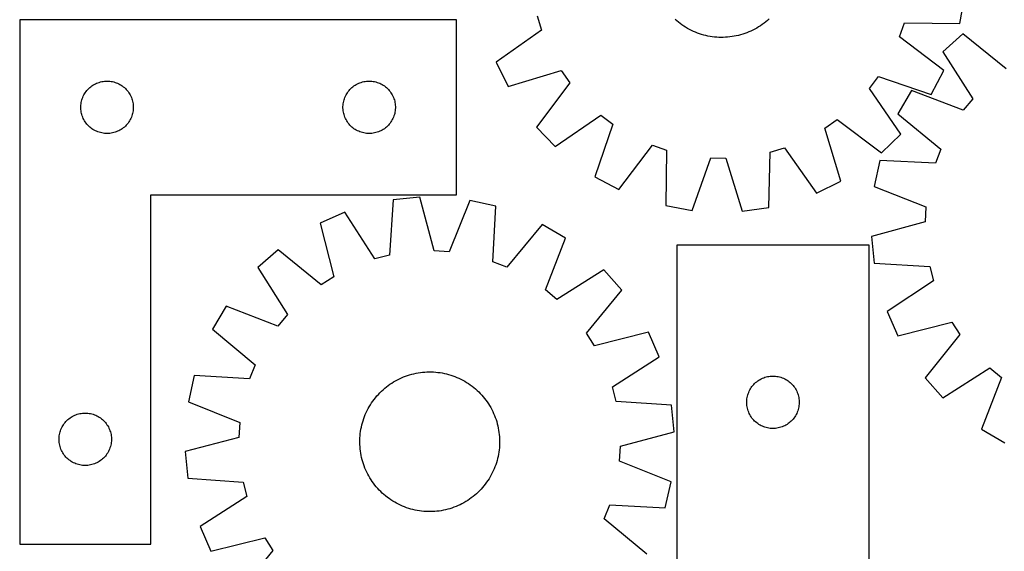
# Model space of a CAD drawing. Header units: millimetres. Extents: x 7 to 1493, y 7 to 2993.
# Tile 6 of 15: x 7 to 570, y 2408 to 2713. Entities that reach past the tile are written whole.
import ezdxf

# ---------------------------------------------------------------- set-up
doc = ezdxf.new("R2010")
doc.units = ezdxf.units.MM
doc.layers.add('CUT', color=7, linetype='CONTINUOUS', true_color=0x000000)

msp = doc.modelspace()

# ---------------------------------------------------------------- linework, layer by layer
at = {"layer": 'CUT'}
for p, q in [((545.033474, 2710.337464), (547.726665, 2725.485971)), ((6.941122, 2712.368431), (6.941122, 2412.368431)), ((256.941122, 2712.368431), (6.941122, 2712.368431)), ((256.941122, 2612.368431), (256.941122, 2712.368431)), ((303.109133, 2714.72732), (305.604427, 2706.524096)), ((382.914912, 2711.842598), (381.968443, 2712.66916)), ((383.886877, 2711.046174), (382.914912, 2711.842598)), ((384.883379, 2710.280674), (383.886877, 2711.046174)), ((385.903433, 2709.546851), (384.883379, 2710.280674)), ((432.916467, 2710.506146), (431.903347, 2709.76278)), ((433.905738, 2711.280969), (432.916467, 2710.506146)), ((434.870184, 2712.086482), (433.905738, 2711.280969)), ((435.808851, 2712.921893), (434.870184, 2712.086482)), ((510.468943, 2702.658281), (513.271942, 2710.761526)), ((513.271942, 2710.761526), (545.033474, 2710.337464)), ((305.604427, 2706.524096), (279.65955, 2688.198209)), ((386.946035, 2708.845432), (385.903433, 2709.546851)), ((388.010154, 2708.177107), (386.946035, 2708.845432)), ((389.09474, 2707.542538), (388.010154, 2708.177107)), ((390.198724, 2706.942349), (389.09474, 2707.542538)), ((391.321015, 2706.377133), (390.198724, 2706.942349)), ((392.460507, 2705.847448), (391.321015, 2706.377133)), ((393.616073, 2705.353816), (392.460507, 2705.847448)), ((394.786575, 2704.896726), (393.616073, 2705.353816)), ((395.970858, 2704.476627), (394.786575, 2704.896726)), ((423.064251, 2705.029464), (421.883965, 2704.598266)), ((424.230411, 2705.497523), (423.064251, 2705.029464)), ((425.381293, 2706.001981), (424.230411, 2705.497523)), ((426.515761, 2706.542341), (425.381293, 2706.001981)), ((427.632697, 2707.118068), (426.515761, 2706.542341)), ((428.730997, 2707.728595), (427.632697, 2707.118068)), ((429.809578, 2708.373319), (428.730997, 2707.728595)), ((430.867376, 2709.051604), (429.809578, 2708.373319)), ((431.903347, 2709.76278), (430.867376, 2709.051604)), ((397.167751, 2704.093935), (395.970858, 2704.476627)), ((398.376074, 2703.749027), (397.167751, 2704.093935)), ((399.594635, 2703.442243), (398.376074, 2703.749027)), ((400.822231, 2703.173887), (399.594635, 2703.442243)), ((402.057651, 2702.944223), (400.822231, 2703.173887)), ((403.299674, 2702.753478), (402.057651, 2702.944223)), ((404.547077, 2702.60184), (403.299674, 2702.753478)), ((405.798627, 2702.489458), (404.547077, 2702.60184)), ((407.053089, 2702.416444), (405.798627, 2702.489458)), ((408.309226, 2702.38287), (407.053089, 2702.416444)), ((409.565797, 2702.388768), (408.309226, 2702.38287)), ((410.821563, 2702.434134), (409.565797, 2702.388768)), ((412.075285, 2702.518922), (410.821563, 2702.434134)), ((413.325725, 2702.643048), (412.075285, 2702.518922)), ((414.571649, 2702.80639), (413.325725, 2702.643048)), ((415.811827, 2703.008787), (414.571649, 2702.80639)), ((417.045036, 2703.250039), (415.811827, 2703.008787)), ((418.270058, 2703.529908), (417.045036, 2703.250039)), ((419.485686, 2703.848118), (418.270058, 2703.529908)), ((420.690718, 2704.204354), (419.485686, 2703.848118)), ((421.883965, 2704.598266), (420.690718, 2704.204354)), ((535.703973, 2683.366624), (510.468943, 2702.658281)), ((546.72723, 2704.347165), (535.268212, 2694.07967)), ((571.47443, 2684.433581), (546.72723, 2704.347165)), ((535.268212, 2694.07967), (552.356145, 2667.303238)), ((279.65955, 2688.198209), (286.384782, 2674.359791)), ((286.384782, 2674.359791), (316.824839, 2683.436007)), ((316.824839, 2683.436007), (321.73294, 2676.405366)), ((528.46145, 2669.791779), (535.703973, 2683.366624)), ((51.649841, 2676.404183), (52.379399, 2676.657962)), ((52.379399, 2676.657962), (53.121055, 2676.873847)), ((53.121055, 2676.873847), (53.872841, 2677.051266)), ((53.872841, 2677.051266), (54.632763, 2677.18975)), ((54.632763, 2677.18975), (55.398807, 2677.288929)), ((55.398807, 2677.288929), (56.168941, 2677.348542)), ((56.168941, 2677.348542), (56.941122, 2677.368431)), ((56.941122, 2677.368431), (57.713303, 2677.348542)), ((57.713303, 2677.348542), (58.483437, 2677.288929)), ((58.483437, 2677.288929), (59.249481, 2677.18975)), ((59.249481, 2677.18975), (60.009403, 2677.051266)), ((60.009403, 2677.051266), (60.761189, 2676.873847)), ((60.761189, 2676.873847), (61.502844, 2676.657962)), ((61.502844, 2676.657962), (62.232403, 2676.404183)), ((201.649841, 2676.404183), (202.379399, 2676.657962)), ((202.379399, 2676.657962), (203.121055, 2676.873847)), ((203.121055, 2676.873847), (203.872841, 2677.051266)), ((203.872841, 2677.051266), (204.632763, 2677.18975)), ((204.632763, 2677.18975), (205.398807, 2677.288929)), ((205.398807, 2677.288929), (206.168941, 2677.348542)), ((206.168941, 2677.348542), (206.941122, 2677.368431)), ((206.941122, 2677.368431), (207.713303, 2677.348542)), ((207.713303, 2677.348542), (208.483437, 2677.288929)), ((208.483437, 2677.288929), (209.249481, 2677.18975)), ((209.249481, 2677.18975), (210.009403, 2677.051266)), ((210.009403, 2677.051266), (210.761189, 2676.873847)), ((210.761189, 2676.873847), (211.502844, 2676.657962)), ((211.502844, 2676.657962), (212.232403, 2676.404183)), ((493.215629, 2673.16947), (498.38548, 2680.009939)), ((498.38548, 2680.009939), (528.46145, 2669.791779)), ((44.495967, 2670.742087), (44.943533, 2671.371645)), ((44.943533, 2671.371645), (45.422915, 2671.977329)), ((45.422915, 2671.977329), (45.932841, 2672.557531)), ((45.932841, 2672.557531), (46.47196, 2673.110714)), ((46.47196, 2673.110714), (47.03884, 2673.63541)), ((47.03884, 2673.63541), (47.63198, 2674.130228)), ((47.63198, 2674.130228), (48.249805, 2674.593856)), ((48.249805, 2674.593856), (48.890679, 2675.025064)), ((48.890679, 2675.025064), (49.552901, 2675.42271)), ((49.552901, 2675.42271), (50.234715, 2675.785737)), ((50.234715, 2675.785737), (50.934313, 2676.113185)), ((50.934313, 2676.113185), (51.649841, 2676.404183)), ((62.232403, 2676.404183), (62.94793, 2676.113185)), ((62.94793, 2676.113185), (63.647529, 2675.785737)), ((63.647529, 2675.785737), (64.329343, 2675.42271)), ((64.329343, 2675.42271), (64.991565, 2675.025064)), ((64.991565, 2675.025064), (65.632438, 2674.593856)), ((65.632438, 2674.593856), (66.250264, 2674.130228)), ((66.250264, 2674.130228), (66.843404, 2673.63541)), ((66.843404, 2673.63541), (67.410284, 2673.110714)), ((67.410284, 2673.110714), (67.949402, 2672.557531)), ((67.949402, 2672.557531), (68.459329, 2671.977329)), ((68.459329, 2671.977329), (68.938711, 2671.371645)), ((68.938711, 2671.371645), (69.386277, 2670.742087)), ((194.495967, 2670.742087), (194.943533, 2671.371645)), ((194.943533, 2671.371645), (195.422915, 2671.977329)), ((195.422915, 2671.977329), (195.932841, 2672.557531)), ((195.932841, 2672.557531), (196.47196, 2673.110714)), ((196.47196, 2673.110714), (197.03884, 2673.63541)), ((197.03884, 2673.63541), (197.63198, 2674.130228)), ((197.63198, 2674.130228), (198.249805, 2674.593856)), ((198.249805, 2674.593856), (198.890679, 2675.025064)), ((198.890679, 2675.025064), (199.552901, 2675.42271)), ((199.552901, 2675.42271), (200.234715, 2675.785737)), ((200.234715, 2675.785737), (200.934313, 2676.113185)), ((200.934313, 2676.113185), (201.649841, 2676.404183)), ((212.232403, 2676.404183), (212.94793, 2676.113185)), ((212.94793, 2676.113185), (213.647529, 2675.785737)), ((213.647529, 2675.785737), (214.329343, 2675.42271)), ((214.329343, 2675.42271), (214.991565, 2675.025064)), ((214.991565, 2675.025064), (215.632438, 2674.593856)), ((215.632438, 2674.593856), (216.250264, 2674.130228)), ((216.250264, 2674.130228), (216.843404, 2673.63541)), ((216.843404, 2673.63541), (217.410284, 2673.110714)), ((217.410284, 2673.110714), (217.949402, 2672.557531)), ((217.949402, 2672.557531), (218.459329, 2671.977329)), ((218.459329, 2671.977329), (218.938711, 2671.371645)), ((218.938711, 2671.371645), (219.386277, 2670.742087)), ((321.73294, 2676.405366), (302.720907, 2650.959004)), ((511.254119, 2647.02396), (493.215629, 2673.16947)), ((517.254356, 2671.944476), (509.529013, 2658.638477)), ((546.943978, 2660.652838), (517.254356, 2671.944476)), ((42.184153, 2665.057642), (42.342156, 2665.813747)), ((42.342156, 2665.813747), (42.538874, 2666.560716)), ((42.538874, 2666.560716), (42.773783, 2667.296567)), ((42.773783, 2667.296567), (43.046262, 2668.019349)), ((43.046262, 2668.019349), (43.355588, 2668.727147)), ((43.355588, 2668.727147), (43.70094, 2669.418082)), ((43.70094, 2669.418082), (44.081402, 2670.090323)), ((44.081402, 2670.090323), (44.495967, 2670.742087)), ((69.386277, 2670.742087), (69.800841, 2670.090323)), ((69.800841, 2670.090323), (70.181304, 2669.418082)), ((70.181304, 2669.418082), (70.526656, 2668.727147)), ((70.526656, 2668.727147), (70.835981, 2668.019349)), ((70.835981, 2668.019349), (71.10846, 2667.296567)), ((71.10846, 2667.296567), (71.34337, 2666.560716)), ((71.34337, 2666.560716), (71.540088, 2665.813747)), ((71.540088, 2665.813747), (71.698091, 2665.057642)), ((192.184153, 2665.057642), (192.342156, 2665.813747)), ((192.342156, 2665.813747), (192.538874, 2666.560716)), ((192.538874, 2666.560716), (192.773783, 2667.296567)), ((192.773783, 2667.296567), (193.046262, 2668.019349)), ((193.046262, 2668.019349), (193.355588, 2668.727147)), ((193.355588, 2668.727147), (193.70094, 2669.418082)), ((193.70094, 2669.418082), (194.081402, 2670.090323)), ((194.081402, 2670.090323), (194.495967, 2670.742087)), ((219.386277, 2670.742087), (219.800841, 2670.090323)), ((219.800841, 2670.090323), (220.181304, 2669.418082)), ((220.181304, 2669.418082), (220.526656, 2668.727147)), ((220.526656, 2668.727147), (220.835981, 2668.019349)), ((220.835981, 2668.019349), (221.10846, 2667.296567)), ((221.10846, 2667.296567), (221.34337, 2666.560716)), ((221.34337, 2666.560716), (221.540088, 2665.813747)), ((221.540088, 2665.813747), (221.698091, 2665.057642)), ((552.356145, 2667.303238), (546.943978, 2660.652838)), ((41.946095, 2662.75465), (41.985859, 2663.526063)), ((41.946095, 2661.982212), (41.946095, 2662.75465)), ((41.985859, 2661.210799), (41.946095, 2661.982212)), ((41.985859, 2663.526063), (42.065282, 2664.294406)), ((42.065282, 2660.442456), (41.985859, 2661.210799)), ((42.065282, 2664.294406), (42.184153, 2665.057642)), ((42.184153, 2659.67922), (42.065282, 2660.442456)), ((42.342156, 2658.923115), (42.184153, 2659.67922)), ((71.698091, 2659.67922), (71.540088, 2658.923115)), ((71.698091, 2665.057642), (71.816962, 2664.294406)), ((71.816962, 2660.442456), (71.698091, 2659.67922)), ((71.816962, 2664.294406), (71.896385, 2663.526063)), ((71.896385, 2661.210799), (71.816962, 2660.442456)), ((71.896385, 2663.526063), (71.936149, 2662.75465)), ((71.936149, 2661.982212), (71.896385, 2661.210799)), ((71.936149, 2662.75465), (71.936149, 2661.982212)), ((191.946095, 2662.75465), (191.985859, 2663.526063)), ((191.946095, 2661.982212), (191.946095, 2662.75465)), ((191.985859, 2661.210799), (191.946095, 2661.982212)), ((191.985859, 2663.526063), (192.065282, 2664.294406)), ((192.065282, 2660.442456), (191.985859, 2661.210799)), ((192.065282, 2664.294406), (192.184153, 2665.057642)), ((192.184153, 2659.67922), (192.065282, 2660.442456)), ((192.342156, 2658.923115), (192.184153, 2659.67922)), ((221.698091, 2659.67922), (221.540088, 2658.923115)), ((221.698091, 2665.057642), (221.816962, 2664.294406)), ((221.816962, 2660.442456), (221.698091, 2659.67922)), ((221.816962, 2664.294406), (221.896385, 2663.526063)), ((221.896385, 2661.210799), (221.816962, 2660.442456)), ((221.896385, 2663.526063), (221.936149, 2662.75465)), ((221.936149, 2661.982212), (221.896385, 2661.210799)), ((221.936149, 2662.75465), (221.936149, 2661.982212)), ((42.538874, 2658.176147), (42.342156, 2658.923115)), ((42.773783, 2657.440295), (42.538874, 2658.176147)), ((43.046262, 2656.717513), (42.773783, 2657.440295)), ((43.355588, 2656.009715), (43.046262, 2656.717513)), ((43.70094, 2655.31878), (43.355588, 2656.009715)), ((44.081402, 2654.646539), (43.70094, 2655.31878)), ((44.495967, 2653.994775), (44.081402, 2654.646539)), ((44.943533, 2653.365217), (44.495967, 2653.994775)), ((69.386277, 2653.994775), (68.938711, 2653.365217)), ((69.800841, 2654.646539), (69.386277, 2653.994775)), ((70.181304, 2655.31878), (69.800841, 2654.646539)), ((70.526656, 2656.009715), (70.181304, 2655.31878)), ((70.835981, 2656.717513), (70.526656, 2656.009715)), ((71.10846, 2657.440295), (70.835981, 2656.717513)), ((71.34337, 2658.176147), (71.10846, 2657.440295)), ((71.540088, 2658.923115), (71.34337, 2658.176147)), ((192.538874, 2658.176147), (192.342156, 2658.923115)), ((192.773783, 2657.440295), (192.538874, 2658.176147)), ((193.046262, 2656.717513), (192.773783, 2657.440295)), ((193.355588, 2656.009715), (193.046262, 2656.717513)), ((193.70094, 2655.31878), (193.355588, 2656.009715)), ((194.081402, 2654.646539), (193.70094, 2655.31878)), ((194.495967, 2653.994775), (194.081402, 2654.646539)), ((194.943533, 2653.365217), (194.495967, 2653.994775)), ((219.386277, 2653.994775), (218.938711, 2653.365217)), ((219.800841, 2654.646539), (219.386277, 2653.994775)), ((220.181304, 2655.31878), (219.800841, 2654.646539)), ((220.526656, 2656.009715), (220.181304, 2655.31878)), ((220.835981, 2656.717513), (220.526656, 2656.009715)), ((221.10846, 2657.440295), (220.835981, 2656.717513)), ((221.34337, 2658.176147), (221.10846, 2657.440295)), ((221.540088, 2658.923115), (221.34337, 2658.176147)), ((313.393289, 2639.876098), (339.538798, 2657.914587)), ((339.538798, 2657.914587), (346.379267, 2652.744736)), ((467.694209, 2650.455511), (474.72485, 2655.363612)), ((474.72485, 2655.363612), (500.171212, 2636.351578)), ((509.529013, 2658.638477), (534.054975, 2638.453038)), ((45.422915, 2652.759533), (44.943533, 2653.365217)), ((45.932841, 2652.179331), (45.422915, 2652.759533)), ((46.47196, 2651.626148), (45.932841, 2652.179331)), ((47.03884, 2651.101452), (46.47196, 2651.626148)), ((47.63198, 2650.606634), (47.03884, 2651.101452)), ((48.249805, 2650.143006), (47.63198, 2650.606634)), ((48.890679, 2649.711798), (48.249805, 2650.143006)), ((49.552901, 2649.314152), (48.890679, 2649.711798)), ((50.234715, 2648.951125), (49.552901, 2649.314152)), ((50.934313, 2648.623678), (50.234715, 2648.951125)), ((51.649841, 2648.332679), (50.934313, 2648.623678)), ((52.379399, 2648.0789), (51.649841, 2648.332679)), ((62.232403, 2648.332679), (61.502844, 2648.0789)), ((62.94793, 2648.623678), (62.232403, 2648.332679)), ((63.647529, 2648.951125), (62.94793, 2648.623678)), ((64.329343, 2649.314152), (63.647529, 2648.951125)), ((64.991565, 2649.711798), (64.329343, 2649.314152)), ((65.632438, 2650.143006), (64.991565, 2649.711798)), ((66.250264, 2650.606634), (65.632438, 2650.143006)), ((66.843404, 2651.101452), (66.250264, 2650.606634)), ((67.410284, 2651.626148), (66.843404, 2651.101452)), ((67.949402, 2652.179331), (67.410284, 2651.626148)), ((68.459329, 2652.759533), (67.949402, 2652.179331)), ((68.938711, 2653.365217), (68.459329, 2652.759533)), ((195.422915, 2652.759533), (194.943533, 2653.365217)), ((195.932841, 2652.179331), (195.422915, 2652.759533)), ((196.47196, 2651.626148), (195.932841, 2652.179331)), ((197.03884, 2651.101452), (196.47196, 2651.626148)), ((197.63198, 2650.606634), (197.03884, 2651.101452)), ((198.249805, 2650.143006), (197.63198, 2650.606634)), ((198.890679, 2649.711798), (198.249805, 2650.143006)), ((199.552901, 2649.314152), (198.890679, 2649.711798)), ((200.234715, 2648.951125), (199.552901, 2649.314152)), ((200.934313, 2648.623678), (200.234715, 2648.951125)), ((201.649841, 2648.332679), (200.934313, 2648.623678)), ((202.379399, 2648.0789), (201.649841, 2648.332679)), ((212.232403, 2648.332679), (211.502844, 2648.0789)), ((212.94793, 2648.623678), (212.232403, 2648.332679)), ((213.647529, 2648.951125), (212.94793, 2648.623678)), ((214.329343, 2649.314152), (213.647529, 2648.951125)), ((214.991565, 2649.711798), (214.329343, 2649.314152)), ((215.632438, 2650.143006), (214.991565, 2649.711798)), ((216.250264, 2650.606634), (215.632438, 2650.143006)), ((216.843404, 2651.101452), (216.250264, 2650.606634)), ((217.410284, 2651.626148), (216.843404, 2651.101452)), ((217.949402, 2652.179331), (217.410284, 2651.626148)), ((218.459329, 2652.759533), (217.949402, 2652.179331)), ((218.938711, 2653.365217), (218.459329, 2652.759533)), ((302.720907, 2650.959004), (313.393289, 2639.876098)), ((346.379267, 2652.744736), (336.161107, 2622.668766)), ((476.770425, 2620.015454), (467.694209, 2650.455511)), ((53.121055, 2647.863015), (52.379399, 2648.0789)), ((53.872841, 2647.685596), (53.121055, 2647.863015)), ((54.632763, 2647.547113), (53.872841, 2647.685596)), ((55.398807, 2647.447933), (54.632763, 2647.547113)), ((56.168941, 2647.38832), (55.398807, 2647.447933)), ((56.941122, 2647.368431), (56.168941, 2647.38832)), ((57.713303, 2647.38832), (56.941122, 2647.368431)), ((58.483437, 2647.447933), (57.713303, 2647.38832)), ((59.249481, 2647.547113), (58.483437, 2647.447933)), ((60.009403, 2647.685596), (59.249481, 2647.547113)), ((60.761189, 2647.863015), (60.009403, 2647.685596)), ((61.502844, 2648.0789), (60.761189, 2647.863015)), ((203.121055, 2647.863015), (202.379399, 2648.0789)), ((203.872841, 2647.685596), (203.121055, 2647.863015)), ((204.632763, 2647.547113), (203.872841, 2647.685596)), ((205.398807, 2647.447933), (204.632763, 2647.547113)), ((206.168941, 2647.38832), (205.398807, 2647.447933)), ((206.941122, 2647.368431), (206.168941, 2647.38832)), ((207.713303, 2647.38832), (206.941122, 2647.368431)), ((208.483437, 2647.447933), (207.713303, 2647.38832)), ((209.249481, 2647.547113), (208.483437, 2647.447933)), ((210.009403, 2647.685596), (209.249481, 2647.547113)), ((210.761189, 2647.863015), (210.009403, 2647.685596)), ((211.502844, 2648.0789), (210.761189, 2647.863015)), ((500.171212, 2636.351578), (511.254119, 2647.02396)), ((349.735952, 2615.426243), (369.027609, 2640.661273)), ((369.027609, 2640.661273), (377.130854, 2637.858274)), ((377.130854, 2637.858274), (376.706792, 2606.096742)), ((436.402896, 2636.739804), (444.60612, 2639.235098)), ((444.60612, 2639.235098), (462.932007, 2613.290222)), ((534.054975, 2638.453038), (530.962786, 2630.45568)), ((391.855299, 2603.403551), (402.404703, 2633.36494)), ((402.404703, 2633.36494), (410.977521, 2633.20317)), ((410.977521, 2633.20317), (420.389067, 2602.865116)), ((435.628396, 2604.984885), (436.402896, 2636.739804)), ((499.236969, 2632.020069), (496.001511, 2616.978049)), ((530.962786, 2630.45568), (499.236969, 2632.020069)), ((336.161107, 2622.668766), (349.735952, 2615.426243)), ((462.932007, 2613.290222), (476.770425, 2620.015454)), ((496.001511, 2616.978049), (525.564731, 2605.359495)), ((81.941122, 2412.368431), (81.941122, 2612.368431)), ((81.941122, 2612.368431), (256.941122, 2612.368431)), ((220.650978, 2609.393173), (218.509263, 2577.701095)), ((235.967474, 2610.854498), (220.650978, 2609.393173)), ((244.063387, 2580.139177), (235.967474, 2610.854498)), ((264.45156, 2609.08739), (252.621278, 2579.608259)), ((279.469989, 2605.744135), (264.45156, 2609.08739)), ((277.678103, 2574.030354), (279.469989, 2605.744135)), ((376.706792, 2606.096742), (391.855299, 2603.403551)), ((420.389067, 2602.865116), (435.628396, 2604.984885)), ((525.564731, 2605.359495), (525.095203, 2596.798016)), ((193.014936, 2602.271726), (178.899656, 2596.148866)), ((210.206163, 2575.561495), (193.014936, 2602.271726)), ((178.899656, 2596.148866), (186.656155, 2565.346083)), ((306.013898, 2595.261448), (285.653079, 2570.880887)), ((319.264149, 2587.440874), (306.013898, 2595.261448)), ((525.095203, 2596.798016), (494.438736, 2588.482022)), ((307.759868, 2557.832999), (319.264149, 2587.440874)), ((494.438736, 2588.482022), (496.009873, 2573.176399)), ((154.816866, 2580.835961), (143.284505, 2570.650913)), ((179.42061, 2560.745402), (154.816866, 2580.835961)), ((383.007652, 2583.547389), (383.007652, 2403.547389)), ((493.007652, 2583.547389), (383.007652, 2583.547389)), ((493.007652, 2403.547389), (493.007652, 2583.547389)), ((218.509263, 2577.701095), (210.206163, 2575.561495)), ((252.621278, 2579.608259), (244.063387, 2580.139177)), ((143.284505, 2570.650913), (160.179958, 2543.752615)), ((285.653079, 2570.880887), (277.678103, 2574.030354)), ((496.009873, 2573.176399), (527.716496, 2571.262035)), ((527.716496, 2571.262035), (529.915591, 2562.974493)), ((186.656155, 2565.346083), (179.42061, 2560.745402)), ((341.269579, 2569.268728), (314.371281, 2552.373275)), ((351.454626, 2557.736367), (341.269579, 2569.268728)), ((529.915591, 2562.974493), (503.329342, 2545.592143)), ((314.371281, 2552.373275), (307.759868, 2557.832999)), ((331.364068, 2533.132623), (351.454626, 2557.736367)), ((125.112359, 2548.645484), (117.291784, 2535.395232)), ((154.720234, 2537.141202), (125.112359, 2548.645484)), ((160.179958, 2543.752615), (154.720234, 2537.141202)), ((503.329342, 2545.592143), (509.553279, 2531.521139)), ((509.553279, 2531.521139), (540.299641, 2539.498356)), ((540.299641, 2539.498356), (544.952096, 2532.295993)), ((117.291784, 2535.395232), (141.672346, 2515.034413)), ((335.964748, 2525.897078), (331.364068, 2533.132623)), ((366.767532, 2533.653577), (335.964748, 2525.897078)), ((372.890392, 2519.538297), (366.767532, 2533.653577)), ((544.952096, 2532.295993), (525.038512, 2507.548793)), ((346.18016, 2502.34707), (372.890392, 2519.538297)), ((141.672346, 2515.034413), (138.522879, 2507.059438)), ((535.306007, 2496.089775), (562.082439, 2513.177707)), ((562.082439, 2513.177707), (568.732839, 2507.765541)), ((106.809098, 2508.851323), (103.465843, 2493.832895)), ((138.522879, 2507.059438), (106.809098, 2508.851323)), ((224.23958, 2507.010361), (225.38028, 2507.537439)), ((225.38028, 2507.537439), (226.536972, 2508.028426)), ((226.536972, 2508.028426), (227.708517, 2508.482839)), ((227.708517, 2508.482839), (228.893757, 2508.900228)), ((228.893757, 2508.900228), (230.091522, 2509.280181)), ((230.091522, 2509.280181), (231.300631, 2509.622325)), ((231.300631, 2509.622325), (232.51989, 2509.926321)), ((232.51989, 2509.926321), (233.748097, 2510.191869)), ((233.748097, 2510.191869), (234.984038, 2510.418707)), ((234.984038, 2510.418707), (236.226495, 2510.606611)), ((236.226495, 2510.606611), (237.474241, 2510.755396)), ((237.474241, 2510.755396), (238.726045, 2510.864914)), ((238.726045, 2510.864914), (239.980671, 2510.935059)), ((239.980671, 2510.935059), (241.236881, 2510.96576)), ((241.236881, 2510.96576), (242.493436, 2510.956988)), ((242.493436, 2510.956988), (243.749095, 2510.908751)), ((243.749095, 2510.908751), (245.002619, 2510.821096)), ((245.002619, 2510.821096), (246.252772, 2510.69411)), ((246.252772, 2510.69411), (247.498319, 2510.527919)), ((247.498319, 2510.527919), (248.738031, 2510.322686)), ((248.738031, 2510.322686), (249.970685, 2510.078614)), ((249.970685, 2510.078614), (251.195064, 2509.795944)), ((251.195064, 2509.795944), (252.409961, 2509.474955)), ((252.409961, 2509.474955), (253.614175, 2509.115964)), ((253.614175, 2509.115964), (254.806519, 2508.719324)), ((254.806519, 2508.719324), (255.985815, 2508.285427)), ((255.985815, 2508.285427), (257.150901, 2507.814702)), ((257.150901, 2507.814702), (258.300626, 2507.307614)), ((432.000843, 2507.292143), (432.71637, 2507.583142)), ((432.71637, 2507.583142), (433.445929, 2507.83692)), ((433.445929, 2507.83692), (434.187585, 2508.052805)), ((434.187585, 2508.052805), (434.939371, 2508.230225)), ((434.939371, 2508.230225), (435.699293, 2508.368708)), ((435.699293, 2508.368708), (436.465337, 2508.467888)), ((436.465337, 2508.467888), (437.23547, 2508.527501)), ((437.23547, 2508.527501), (438.007652, 2508.547389)), ((438.007652, 2508.547389), (438.779833, 2508.527501)), ((438.779833, 2508.527501), (439.549967, 2508.467888)), ((439.549967, 2508.467888), (440.31601, 2508.368708)), ((440.31601, 2508.368708), (441.075933, 2508.230225)), ((441.075933, 2508.230225), (441.827718, 2508.052805)), ((441.827718, 2508.052805), (442.569374, 2507.83692)), ((442.569374, 2507.83692), (443.298933, 2507.583142)), ((443.298933, 2507.583142), (444.01446, 2507.292143)), ((525.038512, 2507.548793), (535.306007, 2496.089775)), ((568.732839, 2507.765541), (557.441201, 2478.075919)), ((215.820999, 2501.564135), (216.794783, 2502.358334)), ((216.794783, 2502.358334), (217.793032, 2503.121554)), ((217.793032, 2503.121554), (218.814763, 2503.853041)), ((218.814763, 2503.853041), (219.858966, 2504.552074)), ((219.858966, 2504.552074), (220.92461, 2505.217963)), ((220.92461, 2505.217963), (222.010645, 2505.850051)), ((222.010645, 2505.850051), (223.115999, 2506.447714)), ((223.115999, 2506.447714), (224.23958, 2507.010361)), ((258.300626, 2507.307614), (259.433856, 2506.764661)), ((259.433856, 2506.764661), (260.549472, 2506.186381)), ((260.549472, 2506.186381), (261.646373, 2505.573344)), ((261.646373, 2505.573344), (262.723477, 2504.926155)), ((262.723477, 2504.926155), (263.779721, 2504.245452)), ((263.779721, 2504.245452), (264.814062, 2503.531908)), ((264.814062, 2503.531908), (265.82548, 2502.786227)), ((265.82548, 2502.786227), (266.812976, 2502.009144)), ((266.812976, 2502.009144), (267.775577, 2501.201427)), ((348.319761, 2494.04397), (346.18016, 2502.34707)), ((425.147932, 2501.269281), (425.562496, 2501.921045)), ((425.562496, 2501.921045), (426.010063, 2502.550604)), ((426.010063, 2502.550604), (426.489445, 2503.156287)), ((426.489445, 2503.156287), (426.999371, 2503.736489)), ((426.999371, 2503.736489), (427.538489, 2504.289672)), ((427.538489, 2504.289672), (428.10537, 2504.814368)), ((428.10537, 2504.814368), (428.698509, 2505.309186)), ((428.698509, 2505.309186), (429.316335, 2505.772814)), ((429.316335, 2505.772814), (429.957209, 2506.204023)), ((429.957209, 2506.204023), (430.619431, 2506.601668)), ((430.619431, 2506.601668), (431.301245, 2506.964696)), ((431.301245, 2506.964696), (432.000843, 2507.292143)), ((444.01446, 2507.292143), (444.714059, 2506.964696)), ((444.714059, 2506.964696), (445.395873, 2506.601668)), ((445.395873, 2506.601668), (446.058095, 2506.204023)), ((446.058095, 2506.204023), (446.698968, 2505.772814)), ((446.698968, 2505.772814), (447.316794, 2505.309186)), ((447.316794, 2505.309186), (447.909933, 2504.814368)), ((447.909933, 2504.814368), (448.476814, 2504.289672)), ((448.476814, 2504.289672), (449.015932, 2503.736489)), ((449.015932, 2503.736489), (449.525858, 2503.156287)), ((449.525858, 2503.156287), (450.00524, 2502.550604)), ((450.00524, 2502.550604), (450.452807, 2501.921045)), ((450.452807, 2501.921045), (450.867371, 2501.269281)), ((209.767006, 2495.206814), (210.544089, 2496.194311)), ((210.544089, 2496.194311), (211.351806, 2497.156911)), ((211.351806, 2497.156911), (212.189361, 2498.093665)), ((212.189361, 2498.093665), (213.055927, 2499.003649)), ((213.055927, 2499.003649), (213.950648, 2499.885965)), ((213.950648, 2499.885965), (214.872642, 2500.739741)), ((214.872642, 2500.739741), (215.820999, 2501.564135)), ((267.775577, 2501.201427), (268.712331, 2500.363872)), ((268.712331, 2500.363872), (269.622315, 2499.497306)), ((269.622315, 2499.497306), (270.50463, 2498.602585)), ((270.50463, 2498.602585), (271.358407, 2497.680591)), ((271.358407, 2497.680591), (272.182801, 2496.732234)), ((272.182801, 2496.732234), (272.977, 2495.75845)), ((423.131812, 2495.473365), (423.250682, 2496.236601)), ((423.250682, 2496.236601), (423.408686, 2496.992706)), ((423.408686, 2496.992706), (423.605404, 2497.739674)), ((423.605404, 2497.739674), (423.840313, 2498.475525)), ((423.840313, 2498.475525), (424.112792, 2499.198308)), ((424.112792, 2499.198308), (424.422118, 2499.906105)), ((424.422118, 2499.906105), (424.76747, 2500.597041)), ((424.76747, 2500.597041), (425.147932, 2501.269281)), ((450.867371, 2501.269281), (451.247834, 2500.597041)), ((451.247834, 2500.597041), (451.593186, 2499.906105)), ((451.593186, 2499.906105), (451.902511, 2499.198308)), ((451.902511, 2499.198308), (452.17499, 2498.475525)), ((452.17499, 2498.475525), (452.4099, 2497.739674)), ((452.4099, 2497.739674), (452.606617, 2496.992706)), ((452.606617, 2496.992706), (452.764621, 2496.236601)), ((452.764621, 2496.236601), (452.883492, 2495.473365)), ((103.465843, 2493.832895), (132.944974, 2482.002613)), ((206.366852, 2489.930806), (206.979889, 2491.027707)), ((206.979889, 2491.027707), (207.627078, 2492.104811)), ((207.627078, 2492.104811), (208.307781, 2493.161055)), ((208.307781, 2493.161055), (209.021325, 2494.195396)), ((209.021325, 2494.195396), (209.767006, 2495.206814)), ((272.977, 2495.75845), (273.74022, 2494.760201)), ((273.74022, 2494.760201), (274.471707, 2493.73847)), ((274.471707, 2493.73847), (275.17074, 2492.694267)), ((275.17074, 2492.694267), (275.836629, 2491.628623)), ((275.836629, 2491.628623), (276.468717, 2490.542588)), ((276.468717, 2490.542588), (277.066379, 2489.437234)), ((380.011839, 2491.902255), (348.319761, 2494.04397)), ((381.473164, 2476.585758), (380.011839, 2491.902255)), ((423.012625, 2493.933608), (423.052389, 2494.705021)), ((423.012625, 2493.161171), (423.012625, 2493.933608)), ((423.052389, 2492.389757), (423.012625, 2493.161171)), ((423.052389, 2494.705021), (423.131812, 2495.473365)), ((423.131812, 2491.621414), (423.052389, 2492.389757)), ((423.250682, 2490.858178), (423.131812, 2491.621414)), ((423.408686, 2490.102073), (423.250682, 2490.858178)), ((452.764621, 2490.858178), (452.606617, 2490.102073)), ((452.883492, 2491.621414), (452.764621, 2490.858178)), ((452.883492, 2495.473365), (452.962915, 2494.705021)), ((452.962915, 2492.389757), (452.883492, 2491.621414)), ((452.962915, 2494.705021), (453.002679, 2493.933608)), ((453.002679, 2493.161171), (452.962915, 2492.389757)), ((453.002679, 2493.933608), (453.002679, 2493.161171)), ((35.749805, 2484.593856), (36.390679, 2485.025064)), ((36.390679, 2485.025064), (37.052901, 2485.42271)), ((37.052901, 2485.42271), (37.734715, 2485.785737)), ((37.734715, 2485.785737), (38.434313, 2486.113185)), ((38.434313, 2486.113185), (39.149841, 2486.404183)), ((39.149841, 2486.404183), (39.879399, 2486.657962)), ((39.879399, 2486.657962), (40.621055, 2486.873847)), ((40.621055, 2486.873847), (41.372841, 2487.051266)), ((41.372841, 2487.051266), (42.132763, 2487.18975)), ((42.132763, 2487.18975), (42.898807, 2487.288929)), ((42.898807, 2487.288929), (43.668941, 2487.348542)), ((43.668941, 2487.348542), (44.441122, 2487.368431)), ((44.441122, 2487.368431), (45.213303, 2487.348542)), ((45.213303, 2487.348542), (45.983437, 2487.288929)), ((45.983437, 2487.288929), (46.749481, 2487.18975)), ((46.749481, 2487.18975), (47.509403, 2487.051266)), ((47.509403, 2487.051266), (48.261189, 2486.873847)), ((48.261189, 2486.873847), (49.002844, 2486.657962)), ((49.002844, 2486.657962), (49.732403, 2486.404183)), ((49.732403, 2486.404183), (50.44793, 2486.113185)), ((50.44793, 2486.113185), (51.147529, 2485.785737)), ((51.147529, 2485.785737), (51.829343, 2485.42271)), ((51.829343, 2485.42271), (52.491565, 2485.025064)), ((52.491565, 2485.025064), (53.132438, 2484.593856)), ((203.833909, 2484.187853), (204.267805, 2485.36715)), ((204.267805, 2485.36715), (204.73853, 2486.532235)), ((204.73853, 2486.532235), (205.245619, 2487.68196)), ((205.245619, 2487.68196), (205.788572, 2488.81519)), ((205.788572, 2488.81519), (206.366852, 2489.930806)), ((277.066379, 2489.437234), (277.629027, 2488.313653)), ((277.629027, 2488.313653), (278.156105, 2487.172953)), ((278.156105, 2487.172953), (278.647092, 2486.01626)), ((278.647092, 2486.01626), (279.101504, 2484.844716)), ((423.605404, 2489.355105), (423.408686, 2490.102073)), ((423.840313, 2488.619254), (423.605404, 2489.355105)), ((424.112792, 2487.896471), (423.840313, 2488.619254)), ((424.422118, 2487.188674), (424.112792, 2487.896471)), ((424.76747, 2486.497738), (424.422118, 2487.188674)), ((425.147932, 2485.825497), (424.76747, 2486.497738)), ((425.562496, 2485.173734), (425.147932, 2485.825497)), ((426.010063, 2484.544175), (425.562496, 2485.173734)), ((450.452807, 2485.173734), (450.00524, 2484.544175)), ((450.867371, 2485.825497), (450.452807, 2485.173734)), ((451.247834, 2486.497738), (450.867371, 2485.825497)), ((451.593186, 2487.188674), (451.247834, 2486.497738)), ((451.902511, 2487.896471), (451.593186, 2487.188674)), ((452.17499, 2488.619254), (451.902511, 2487.896471)), ((452.4099, 2489.355105), (452.17499, 2488.619254)), ((452.606617, 2490.102073), (452.4099, 2489.355105)), ((30.855588, 2478.727147), (31.20094, 2479.418082)), ((31.20094, 2479.418082), (31.581402, 2480.090323)), ((31.581402, 2480.090323), (31.995967, 2480.742087)), ((31.995967, 2480.742087), (32.443533, 2481.371645)), ((32.443533, 2481.371645), (32.922915, 2481.977329)), ((32.922915, 2481.977329), (33.432841, 2482.557531)), ((33.432841, 2482.557531), (33.97196, 2483.110714)), ((33.97196, 2483.110714), (34.53884, 2483.63541)), ((34.53884, 2483.63541), (35.13198, 2484.130228)), ((35.13198, 2484.130228), (35.749805, 2484.593856)), ((53.132438, 2484.593856), (53.750264, 2484.130228)), ((53.750264, 2484.130228), (54.343404, 2483.63541)), ((54.343404, 2483.63541), (54.910284, 2483.110714)), ((54.910284, 2483.110714), (55.449402, 2482.557531)), ((55.449402, 2482.557531), (55.959329, 2481.977329)), ((55.959329, 2481.977329), (56.438711, 2481.371645)), ((56.438711, 2481.371645), (56.886277, 2480.742087)), ((56.886277, 2480.742087), (57.300841, 2480.090323)), ((57.300841, 2480.090323), (57.681304, 2479.418082)), ((57.681304, 2479.418082), (58.026656, 2478.727147)), ((132.944974, 2482.002613), (132.414056, 2473.444722)), ((202.230547, 2478.119365), (202.474618, 2479.352019)), ((202.474618, 2479.352019), (202.757288, 2480.576399)), ((202.757288, 2480.576399), (203.078278, 2481.791295)), ((203.078278, 2481.791295), (203.437269, 2482.995509)), ((203.437269, 2482.995509), (203.833909, 2484.187853)), ((279.101504, 2484.844716), (279.518893, 2483.659476)), ((279.518893, 2483.659476), (279.898847, 2482.461711)), ((279.898847, 2482.461711), (280.240991, 2481.252602)), ((280.240991, 2481.252602), (280.544986, 2480.033343)), ((280.544986, 2480.033343), (280.810534, 2478.805136)), ((426.489445, 2483.938492), (426.010063, 2484.544175)), ((426.999371, 2483.358289), (426.489445, 2483.938492)), ((427.538489, 2482.805107), (426.999371, 2483.358289)), ((428.10537, 2482.28041), (427.538489, 2482.805107)), ((428.698509, 2481.785592), (428.10537, 2482.28041)), ((429.316335, 2481.321964), (428.698509, 2481.785592)), ((429.957209, 2480.890756), (429.316335, 2481.321964)), ((430.619431, 2480.493111), (429.957209, 2480.890756)), ((431.301245, 2480.130083), (430.619431, 2480.493111)), ((432.000843, 2479.802636), (431.301245, 2480.130083)), ((432.71637, 2479.511637), (432.000843, 2479.802636)), ((433.445929, 2479.257859), (432.71637, 2479.511637)), ((434.187585, 2479.041974), (433.445929, 2479.257859)), ((442.569374, 2479.257859), (441.827718, 2479.041974)), ((443.298933, 2479.511637), (442.569374, 2479.257859)), ((444.01446, 2479.802636), (443.298933, 2479.511637)), ((444.714059, 2480.130083), (444.01446, 2479.802636)), ((445.395873, 2480.493111), (444.714059, 2480.130083)), ((446.058095, 2480.890756), (445.395873, 2480.493111)), ((446.698968, 2481.321964), (446.058095, 2480.890756)), ((447.316794, 2481.785592), (446.698968, 2481.321964)), ((447.909933, 2482.28041), (447.316794, 2481.785592)), ((448.476814, 2482.805107), (447.909933, 2482.28041)), ((449.015932, 2483.358289), (448.476814, 2482.805107)), ((449.525858, 2483.938492), (449.015932, 2483.358289)), ((450.00524, 2484.544175), (449.525858, 2483.938492)), ((29.485859, 2473.526063), (29.565282, 2474.294406)), ((29.565282, 2474.294406), (29.684153, 2475.057642)), ((29.684153, 2475.057642), (29.842156, 2475.813747)), ((29.842156, 2475.813747), (30.038874, 2476.560716)), ((30.038874, 2476.560716), (30.273783, 2477.296567)), ((30.273783, 2477.296567), (30.546262, 2478.019349)), ((30.546262, 2478.019349), (30.855588, 2478.727147)), ((58.026656, 2478.727147), (58.335981, 2478.019349)), ((58.335981, 2478.019349), (58.60846, 2477.296567)), ((58.60846, 2477.296567), (58.84337, 2476.560716)), ((58.84337, 2476.560716), (59.040088, 2475.813747)), ((59.040088, 2475.813747), (59.198091, 2475.057642)), ((59.198091, 2475.057642), (59.316962, 2474.294406)), ((59.316962, 2474.294406), (59.396385, 2473.526063)), ((201.644482, 2473.130429), (201.732137, 2474.383954)), ((201.732137, 2474.383954), (201.859123, 2475.634106)), ((201.859123, 2475.634106), (202.025314, 2476.879653)), ((202.025314, 2476.879653), (202.230547, 2478.119365)), ((280.810534, 2478.805136), (281.037372, 2477.569195)), ((281.037372, 2477.569195), (281.225276, 2476.326738)), ((281.225276, 2476.326738), (281.374061, 2475.078992)), ((281.374061, 2475.078992), (281.48358, 2473.827188)), ((281.48358, 2473.827188), (281.553725, 2472.572562)), ((350.757843, 2468.489845), (381.473164, 2476.585758)), ((434.939371, 2478.864554), (434.187585, 2479.041974)), ((435.699293, 2478.726071), (434.939371, 2478.864554)), ((436.465337, 2478.626891), (435.699293, 2478.726071)), ((437.23547, 2478.567278), (436.465337, 2478.626891)), ((438.007652, 2478.547389), (437.23547, 2478.567278)), ((438.779833, 2478.567278), (438.007652, 2478.547389)), ((439.549967, 2478.626891), (438.779833, 2478.567278)), ((440.31601, 2478.726071), (439.549967, 2478.626891)), ((441.075933, 2478.864554), (440.31601, 2478.726071)), ((441.827718, 2479.041974), (441.075933, 2478.864554)), ((557.441201, 2478.075919), (570.7472, 2470.350576)), ((29.446095, 2472.75465), (29.485859, 2473.526063)), ((29.446095, 2471.982212), (29.446095, 2472.75465)), ((29.485859, 2471.210799), (29.446095, 2471.982212)), ((29.565282, 2470.442456), (29.485859, 2471.210799)), ((29.684153, 2469.67922), (29.565282, 2470.442456)), ((29.842156, 2468.923115), (29.684153, 2469.67922)), ((30.038874, 2468.176147), (29.842156, 2468.923115)), ((30.273783, 2467.440295), (30.038874, 2468.176147)), ((58.84337, 2468.176147), (58.60846, 2467.440295)), ((59.040088, 2468.923115), (58.84337, 2468.176147)), ((59.198091, 2469.67922), (59.040088, 2468.923115)), ((59.316962, 2470.442456), (59.198091, 2469.67922)), ((59.396385, 2471.210799), (59.316962, 2470.442456)), ((59.396385, 2473.526063), (59.436149, 2472.75465)), ((59.436149, 2471.982212), (59.396385, 2471.210799)), ((59.436149, 2472.75465), (59.436149, 2471.982212)), ((132.414056, 2473.444722), (101.698735, 2465.348809)), ((201.587472, 2470.618215), (201.596245, 2471.87477)), ((201.618174, 2469.362005), (201.587472, 2470.618215)), ((201.596245, 2471.87477), (201.644482, 2473.130429)), ((201.688318, 2468.107379), (201.618174, 2469.362005)), ((201.797837, 2466.855575), (201.688318, 2468.107379)), ((281.527416, 2468.804138), (281.439762, 2467.550613)), ((281.575654, 2470.059797), (281.527416, 2468.804138)), ((281.553725, 2472.572562), (281.584426, 2471.316352)), ((281.584426, 2471.316352), (281.575654, 2470.059797)), ((350.226925, 2459.931954), (350.757843, 2468.489845)), ((30.546262, 2466.717513), (30.273783, 2467.440295)), ((30.855588, 2466.009715), (30.546262, 2466.717513)), ((31.20094, 2465.31878), (30.855588, 2466.009715)), ((31.581402, 2464.646539), (31.20094, 2465.31878)), ((31.995967, 2463.994775), (31.581402, 2464.646539)), ((32.443533, 2463.365217), (31.995967, 2463.994775)), ((32.922915, 2462.759533), (32.443533, 2463.365217)), ((33.432841, 2462.179331), (32.922915, 2462.759533)), ((55.959329, 2462.759533), (55.449402, 2462.179331)), ((56.438711, 2463.365217), (55.959329, 2462.759533)), ((56.886277, 2463.994775), (56.438711, 2463.365217)), ((57.300841, 2464.646539), (56.886277, 2463.994775)), ((57.681304, 2465.31878), (57.300841, 2464.646539)), ((58.026656, 2466.009715), (57.681304, 2465.31878)), ((58.335981, 2466.717513), (58.026656, 2466.009715)), ((58.60846, 2467.440295), (58.335981, 2466.717513)), ((101.698735, 2465.348809), (103.16006, 2450.032312)), ((201.946622, 2465.607829), (201.797837, 2466.855575)), ((202.134526, 2464.365373), (201.946622, 2465.607829)), ((202.361364, 2463.129431), (202.134526, 2464.365373)), ((202.626912, 2461.901225), (202.361364, 2463.129431)), ((280.69728, 2462.582548), (280.41461, 2461.358169)), ((280.941352, 2463.815202), (280.69728, 2462.582548)), ((281.146585, 2465.054914), (280.941352, 2463.815202)), ((281.312776, 2466.300461), (281.146585, 2465.054914)), ((281.439762, 2467.550613), (281.312776, 2466.300461)), ((33.97196, 2461.626148), (33.432841, 2462.179331)), ((34.53884, 2461.101452), (33.97196, 2461.626148)), ((35.13198, 2460.606634), (34.53884, 2461.101452)), ((35.749805, 2460.143006), (35.13198, 2460.606634)), ((36.390679, 2459.711798), (35.749805, 2460.143006)), ((37.052901, 2459.314152), (36.390679, 2459.711798)), ((37.734715, 2458.951125), (37.052901, 2459.314152)), ((38.434313, 2458.623678), (37.734715, 2458.951125)), ((39.149841, 2458.332679), (38.434313, 2458.623678)), ((39.879399, 2458.0789), (39.149841, 2458.332679)), ((40.621055, 2457.863015), (39.879399, 2458.0789)), ((41.372841, 2457.685596), (40.621055, 2457.863015)), ((42.132763, 2457.547113), (41.372841, 2457.685596)), ((42.898807, 2457.447933), (42.132763, 2457.547113)), ((43.668941, 2457.38832), (42.898807, 2457.447933)), ((44.441122, 2457.368431), (43.668941, 2457.38832)), ((45.213303, 2457.38832), (44.441122, 2457.368431)), ((45.983437, 2457.447933), (45.213303, 2457.38832)), ((46.749481, 2457.547113), (45.983437, 2457.447933)), ((47.509403, 2457.685596), (46.749481, 2457.547113)), ((48.261189, 2457.863015), (47.509403, 2457.685596)), ((49.002844, 2458.0789), (48.261189, 2457.863015)), ((49.732403, 2458.332679), (49.002844, 2458.0789)), ((50.44793, 2458.623678), (49.732403, 2458.332679)), ((51.147529, 2458.951125), (50.44793, 2458.623678)), ((51.829343, 2459.314152), (51.147529, 2458.951125)), ((52.491565, 2459.711798), (51.829343, 2459.314152)), ((53.132438, 2460.143006), (52.491565, 2459.711798)), ((53.750264, 2460.606634), (53.132438, 2460.143006)), ((54.343404, 2461.101452), (53.750264, 2460.606634)), ((54.910284, 2461.626148), (54.343404, 2461.101452)), ((55.449402, 2462.179331), (54.910284, 2461.626148)), ((202.930908, 2460.681965), (202.626912, 2461.901225)), ((203.273051, 2459.472856), (202.930908, 2460.681965)), ((203.653005, 2458.275091), (203.273051, 2459.472856)), ((204.070394, 2457.089851), (203.653005, 2458.275091)), ((204.524807, 2455.918307), (204.070394, 2457.089851)), ((279.33799, 2457.746714), (278.904093, 2456.567418)), ((279.734629, 2458.939058), (279.33799, 2457.746714)), ((280.093621, 2460.143272), (279.734629, 2458.939058)), ((280.41461, 2461.358169), (280.093621, 2460.143272)), ((379.706056, 2448.101672), (350.226925, 2459.931954)), ((205.015794, 2454.761614), (204.524807, 2455.918307)), ((205.542871, 2453.620914), (205.015794, 2454.761614)), ((206.105519, 2452.497333), (205.542871, 2453.620914)), ((206.703182, 2451.39198), (206.105519, 2452.497333)), ((207.335269, 2450.305945), (206.703182, 2451.39198)), ((276.805047, 2452.003761), (276.19201, 2450.90686)), ((277.383327, 2453.119377), (276.805047, 2452.003761)), ((277.926279, 2454.252607), (277.383327, 2453.119377)), ((278.433368, 2455.402332), (277.926279, 2454.252607)), ((278.904093, 2456.567418), (278.433368, 2455.402332)), ((103.16006, 2450.032312), (134.852138, 2447.890598)), ((134.852138, 2447.890598), (136.991738, 2439.587497)), ((208.001158, 2449.2403), (207.335269, 2450.305945)), ((208.700192, 2448.196097), (208.001158, 2449.2403)), ((209.431679, 2447.174367), (208.700192, 2448.196097)), ((210.194899, 2446.176117), (209.431679, 2447.174367)), ((210.989098, 2445.202333), (210.194899, 2446.176117)), ((272.62781, 2445.740257), (271.820093, 2444.777656)), ((273.404893, 2446.727753), (272.62781, 2445.740257)), ((274.150574, 2447.739171), (273.404893, 2446.727753)), ((274.864118, 2448.773512), (274.150574, 2447.739171)), ((275.54482, 2449.829756), (274.864118, 2448.773512)), ((276.19201, 2450.90686), (275.54482, 2449.829756)), ((376.3628, 2433.083244), (379.706056, 2448.101672)), ((211.813492, 2444.253976), (210.989098, 2445.202333)), ((212.667268, 2443.331982), (211.813492, 2444.253976)), ((213.549584, 2442.437261), (212.667268, 2443.331982)), ((214.459568, 2441.570695), (213.549584, 2442.437261)), ((215.396322, 2440.73314), (214.459568, 2441.570695)), ((216.358922, 2439.925423), (215.396322, 2440.73314)), ((217.346419, 2439.14834), (216.358922, 2439.925423)), ((267.3509, 2440.370432), (266.377116, 2439.576233)), ((268.299257, 2441.194826), (267.3509, 2440.370432)), ((269.221251, 2442.048602), (268.299257, 2441.194826)), ((270.115972, 2442.930918), (269.221251, 2442.048602)), ((270.982538, 2443.840902), (270.115972, 2442.930918)), ((271.820093, 2444.777656), (270.982538, 2443.840902)), ((136.991738, 2439.587497), (110.281507, 2422.39627)), ((218.357837, 2438.402659), (217.346419, 2439.14834)), ((219.392178, 2437.689115), (218.357837, 2438.402659)), ((220.448422, 2437.008412), (219.392178, 2437.689115)), ((221.525526, 2436.361223), (220.448422, 2437.008412)), ((222.622427, 2435.748186), (221.525526, 2436.361223)), ((223.738043, 2435.169906), (222.622427, 2435.748186)), ((224.871273, 2434.626954), (223.738043, 2435.169906)), ((226.020998, 2434.119865), (224.871273, 2434.626954)), ((257.791619, 2434.397128), (256.634926, 2433.906141)), ((258.932319, 2434.924206), (257.791619, 2434.397128)), ((260.0559, 2435.486853), (258.932319, 2434.924206)), ((261.161253, 2436.084516), (260.0559, 2435.486853)), ((262.247288, 2436.716604), (261.161253, 2436.084516)), ((263.312933, 2437.382493), (262.247288, 2436.716604)), ((264.357136, 2438.081526), (263.312933, 2437.382493)), ((265.378866, 2438.813013), (264.357136, 2438.081526)), ((266.377116, 2439.576233), (265.378866, 2438.813013)), ((341.499553, 2426.900154), (344.649019, 2434.875129)), ((344.649019, 2434.875129), (376.3628, 2433.083244)), ((227.186083, 2433.64914), (226.020998, 2434.119865)), ((228.36538, 2433.215243), (227.186083, 2433.64914)), ((229.557724, 2432.818603), (228.36538, 2433.215243)), ((230.761938, 2432.459612), (229.557724, 2432.818603)), ((231.976834, 2432.138623), (230.761938, 2432.459612)), ((233.201213, 2431.855953), (231.976834, 2432.138623)), ((234.433867, 2431.611881), (233.201213, 2431.855953)), ((235.67358, 2431.406648), (234.433867, 2431.611881)), ((236.919127, 2431.240457), (235.67358, 2431.406648)), ((238.169279, 2431.113471), (236.919127, 2431.240457)), ((239.422804, 2431.025816), (238.169279, 2431.113471)), ((240.678463, 2430.977579), (239.422804, 2431.025816)), ((241.935018, 2430.968807), (240.678463, 2430.977579)), ((243.191228, 2430.999508), (241.935018, 2430.968807)), ((244.445854, 2431.069653), (243.191228, 2430.999508)), ((245.697658, 2431.179172), (244.445854, 2431.069653)), ((246.945403, 2431.327957), (245.697658, 2431.179172)), ((248.18786, 2431.515861), (246.945403, 2431.327957)), ((249.423802, 2431.742699), (248.18786, 2431.515861)), ((250.652008, 2432.008246), (249.423802, 2431.742699)), ((251.871268, 2432.312242), (250.652008, 2432.008246)), ((253.080377, 2432.654386), (251.871268, 2432.312242)), ((254.278142, 2433.03434), (253.080377, 2432.654386)), ((255.463382, 2433.451729), (254.278142, 2433.03434)), ((256.634926, 2433.906141), (255.463382, 2433.451729)), ((365.880114, 2406.539335), (341.499553, 2426.900154)), ((110.281507, 2422.39627), (116.404367, 2408.28099)), ((6.941122, 2412.368431), (81.941122, 2412.368431)), ((116.404367, 2408.28099), (147.20715, 2416.037489)), ((147.20715, 2416.037489), (151.807831, 2408.801944)), ((151.807831, 2408.801944), (131.717272, 2384.1982))]:
    msp.add_line(p, q, dxfattribs=at)

doc.saveas('drawing.dxf')
